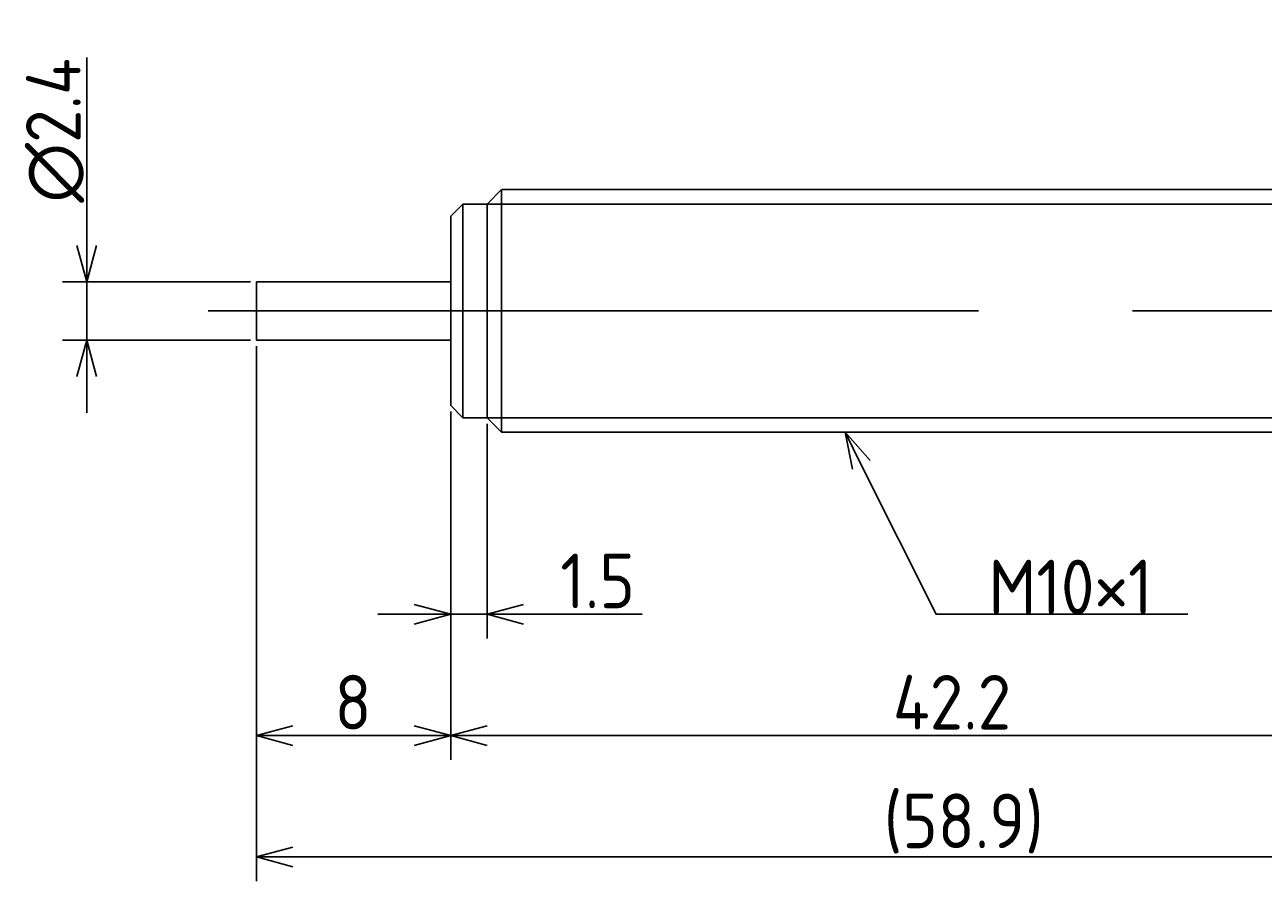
# Model space of a CAD drawing. Extents: x 147 to 305, y 124 to 180.
# Tile 2 of 3: x 220 to 271, y 144 to 179. Entities that reach past the tile are written whole.
import ezdxf

# ---------------------------------------------------------------- set-up
doc = ezdxf.new("R2010")
doc.units = 0
doc.linetypes.add('CENTER', pattern=[50.8, 31.75, -6.35, 6.35, -6.35])
doc.layers.get('0').update_dxf_attribs({"linetype": 'CONTINUOUS'})
doc.layers.get('DEFPOINTS').update_dxf_attribs({"linetype": 'CONTINUOUS'})
for name, color, linetype in [('図形', 7, 'CONTINUOUS'), ('図枠', 7, 'CONTINUOUS'), ('寸法_文字', 3, 'CONTINUOUS')]:
    doc.layers.add(name, color=color, linetype=linetype)
doc.layers.get('0').off()
doc.styles.add('DIMENSION', font='isocp.shx', dxfattribs={"bigfont": 'bigfont.shx'})
doc.dimstyles.get("Standard").update_dxf_attribs({"dimtxt": 0.18, "dimasz": 0.18, "dimexe": 0.18, "dimexo": 0.0625, "dimgap": 0.09, "dimtad": 0, "dimtih": 1, "dimtoh": 1, "dimzin": 0, "dimcen": 0.09, "dimazin": 3, "dimtfac": 1, "dimtofl": 0, "dimtmove": 0, "dimatfit": 3})

# ---------------------------------------------------------------- blocks, each defined once
blk = doc.blocks.new('_OPEN30')
at = {"color": 0, "linetype": 'BYBLOCK'}
for p, q in [((-1, 0.268), (0, 0)), ((0, 0), (-1, -0.268)), ((0, 0), (-1, 0))]:
    blk.add_line(p, q, dxfattribs=at)
blk = doc.blocks.new('*U10')
at = {"layer": '寸法_文字', "color": 3, "style": 'DIMENSION'}
blk.add_text('∅2.4', height=2.25, rotation=90, dxfattribs=at).set_placement((222.25, 171.9625))
blk = doc.blocks.new('*D9')
at = {"layer": 'DEFPOINTS', "color": 0}
for p in [(222.5, 168.7), (229.5, 168.7), (229.5, 166.3)]:
    blk.add_point(p, dxfattribs=at)
at = {"layer": '寸法_文字', "color": 3}
for p, q in [((222.5, 170.2), (222.5, 177.95)), ((229.25, 168.7), (221.5, 168.7)), ((222.5, 166.3), (222.5, 168.7)), ((229.25, 166.3), (221.5, 166.3)), ((222.5, 164.8), (222.5, 163.3))]:
    blk.add_line(p, q, dxfattribs=at)
at = {"layer": '図枠'}
blk.add_blockref('*U10', (0, 0), dxfattribs=at)
at = {"layer": '寸法_文字', "color": 3, "xscale": 1.5, "yscale": 1.5, "zscale": 1.5}
for p, rotation in [((222.5, 168.7), 270), ((222.5, 166.3), 90)]:
    blk.add_blockref('_OPEN30', p, dxfattribs=dict(at, rotation=rotation))
blk = doc.blocks.new('*U14')
at = {"layer": '寸法_文字', "color": 3, "style": 'DIMENSION'}
blk.add_text('42.2', height=2.25, dxfattribs=at).set_placement((255.72, 150.25))
blk = doc.blocks.new('*D13')
at = {"layer": 'DEFPOINTS', "color": 0}
for p in [(237.5, 163.6), (279.7, 163.2), (237.5, 150)]:
    blk.add_point(p, dxfattribs=at)
at = {"layer": '寸法_文字', "color": 3}
for p, q in [((237.5, 163.35), (237.5, 149)), ((279.7, 162.95), (279.7, 149)), ((278.2, 150), (239, 150))]:
    blk.add_line(p, q, dxfattribs=at)
at = {"layer": '図枠'}
blk.add_blockref('*U14', (0, 0), dxfattribs=at)
at = {"layer": '寸法_文字', "color": 3, "xscale": 1.5, "yscale": 1.5, "zscale": 1.5, "rotation": 180}
blk.add_blockref('_OPEN30', (237.5, 150), dxfattribs=at)
at = {"layer": '寸法_文字', "color": 3, "xscale": 1.5, "yscale": 1.5, "zscale": 1.5}
blk.add_blockref('_OPEN30', (279.7, 150), dxfattribs=at)
blk = doc.blocks.new('*U16')
at = {"layer": '寸法_文字', "color": 3, "style": 'DIMENSION'}
blk.add_text('8', height=2.25, dxfattribs=at).set_placement((232.7125, 150.25))
blk = doc.blocks.new('*D15')
at = {"layer": 'DEFPOINTS', "color": 0}
for p in [(229.5, 166.3), (237.5, 163.6), (229.5, 150)]:
    blk.add_point(p, dxfattribs=at)
at = {"layer": '寸法_文字', "color": 3}
for p, q in [((229.5, 166.05), (229.5, 149)), ((237.5, 163.35), (237.5, 149)), ((236, 150), (231, 150))]:
    blk.add_line(p, q, dxfattribs=at)
at = {"layer": '図枠'}
blk.add_blockref('*U16', (0, 0), dxfattribs=at)
at = {"layer": '寸法_文字', "color": 3, "xscale": 1.5, "yscale": 1.5, "zscale": 1.5, "rotation": 180}
blk.add_blockref('_OPEN30', (229.5, 150), dxfattribs=at)
at = {"layer": '寸法_文字', "color": 3, "xscale": 1.5, "yscale": 1.5, "zscale": 1.5}
blk.add_blockref('_OPEN30', (237.5, 150), dxfattribs=at)
blk = doc.blocks.new('*U18')
at = {"layer": '寸法_文字', "color": 3, "style": 'DIMENSION'}
blk.add_text('(58.9)', height=2.25, dxfattribs=at).set_placement((255.346, 145.362))
blk = doc.blocks.new('*D17')
at = {"layer": 'DEFPOINTS', "color": 0}
for p in [(229.5, 166.3), (288.4, 163.2), (229.5, 145)]:
    blk.add_point(p, dxfattribs=at)
at = {"layer": '寸法_文字', "color": 3}
for p, q in [((229.5, 166.05), (229.5, 144)), ((288.4, 162.95), (288.4, 144)), ((286.9, 145), (231, 145))]:
    blk.add_line(p, q, dxfattribs=at)
at = {"layer": '図枠'}
blk.add_blockref('*U18', (0, 0), dxfattribs=at)
at = {"layer": '寸法_文字', "color": 3, "xscale": 1.5, "yscale": 1.5, "zscale": 1.5, "rotation": 180}
blk.add_blockref('_OPEN30', (229.5, 145), dxfattribs=at)
at = {"layer": '寸法_文字', "color": 3, "xscale": 1.5, "yscale": 1.5, "zscale": 1.5}
blk.add_blockref('_OPEN30', (288.4, 145), dxfattribs=at)
blk = doc.blocks.new('*U20')
at = {"layer": '寸法_文字', "color": 3, "style": 'DIMENSION'}
blk.add_text('1.5', height=2.25, dxfattribs=at).set_placement((242.016, 155.25))
blk = doc.blocks.new('*D19')
at = {"layer": 'DEFPOINTS', "color": 0}
for p in [(237.5, 163.6), (239, 163.1), (239, 155)]:
    blk.add_point(p, dxfattribs=at)
at = {"layer": '寸法_文字', "color": 3}
for p, q in [((237.5, 163.35), (237.5, 154)), ((239, 162.85), (239, 154)), ((236, 155), (234.5, 155)), ((237.5, 155), (239, 155)), ((240.5, 155), (245.397, 155))]:
    blk.add_line(p, q, dxfattribs=at)
at = {"layer": '図枠'}
blk.add_blockref('*U20', (0, 0), dxfattribs=at)
at = {"layer": '寸法_文字', "color": 3, "xscale": 1.5, "yscale": 1.5, "zscale": 1.5}
blk.add_blockref('_OPEN30', (237.5, 155), dxfattribs=at)
at = {"layer": '寸法_文字', "color": 3, "xscale": 1.5, "yscale": 1.5, "zscale": 1.5, "rotation": 180}
blk.add_blockref('_OPEN30', (239, 155), dxfattribs=at)
blk = doc.blocks.new('*U35')
at = {"layer": '寸法_文字'}
blk.add_lwpolyline([(254.421, 161.158), (257.5, 155), (260, 155), (267.875, 155)], dxfattribs=at)
at = {"layer": '寸法_文字', "xscale": 1.5, "yscale": 1.5, "zscale": 1.5, "rotation": 116.565051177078}
blk.add_blockref('_OPEN30', (253.75, 162.5), dxfattribs=at)
blk = doc.blocks.new('*U36')
at = {"layer": '寸法_文字', "style": 'DIMENSION'}
blk.add_text('M10×1', height=2.25, dxfattribs=at).set_placement((259.6625, 155))

msp = doc.modelspace()

# ---------------------------------------------------------------- linework, layer by layer
at = {"layer": '図形'}
for p, q in [((239, 171.9), (239.6, 172.5)), ((239.6, 162.5), (239.6, 172.5)), ((239.604, 172.5), (279.1, 172.5)), ((237.5, 171.4), (238, 171.9)), ((238, 163.1), (238, 171.9)), ((238, 171.9), (239, 171.9)), ((239, 163.1), (239, 171.9)), ((237.5, 163.6), (237.5, 171.4)), ((237.5, 163.6), (237.5, 171.4)), ((237.5, 168.7), (229.5, 168.7)), ((229.5, 168.7), (229.5, 166.3)), ((237.5, 166.3), (229.5, 166.3)), ((237.5, 163.6), (238, 163.1)), ((238, 163.1), (239, 163.1)), ((239, 163.1), (239.6, 162.5)), ((239.6, 162.5), (279.1, 162.5))]:
    msp.add_line(p, q, dxfattribs=at)
at = {"layer": '図形', "color": 3}
for p, q in [((239, 171.9), (279.7, 171.9)), ((239, 163.1), (279.7, 163.1))]:
    msp.add_line(p, q, dxfattribs=at)
at = {"layer": '図形', "color": 3, "linetype": 'CENTER'}
msp.add_line((227.5, 167.5), (291.25, 167.5), dxfattribs=at)

# ---------------------------------------------------------------- block references
at = {"layer": '寸法_文字'}
for name in ['*U35', '*U36']:
    msp.add_blockref(name, (0, 0), dxfattribs=at)

# ---------------------------------------------------------------- dimensions: what is measured, and where the dimension line sits
dim = msp.add_linear_dim(base=(222.5, 168.7), p1=(229.5, 166.3), p2=(229.5, 168.7), angle=90, text='%%c<>', dimstyle='Standard', override={"dimscale": 0.5, "dimse1": 0, "dimse2": 0}, dxfattribs=at)
dim.commit()
dim.dimension.update_dxf_attribs({"geometry": '*D9', "text_midpoint": (222.5, 175), "dimtype": 128})
for base, p1, p2, picture, middle in [((229.5, 150), (237.5, 163.6), (229.5, 166.3), '*D15', (233.5, 150)), ((239, 155), (237.5, 163.6), (239, 163.1), '*D19', (243.75, 155)), ((237.5, 150), (279.7, 163.2), (237.5, 163.6), '*D13', (258.6, 150))]:
    dim = msp.add_linear_dim(base=base, p1=p1, p2=p2, dimstyle='Standard', override={"dimscale": 0.5}, dxfattribs=at)
    dim.commit()
    dim.dimension.update_dxf_attribs({"geometry": picture, "text_midpoint": middle, "dimtype": 128})
dim = msp.add_linear_dim(base=(229.5, 145), p1=(288.4, 163.2), p2=(229.5, 166.3), text='(<>)', dimstyle='Standard', override={"dimscale": 0.5}, dxfattribs=at)
dim.commit()
dim.dimension.update_dxf_attribs({"geometry": '*D17', "text_midpoint": (258.95, 145), "dimtype": 128})

doc.saveas('drawing.dxf')
